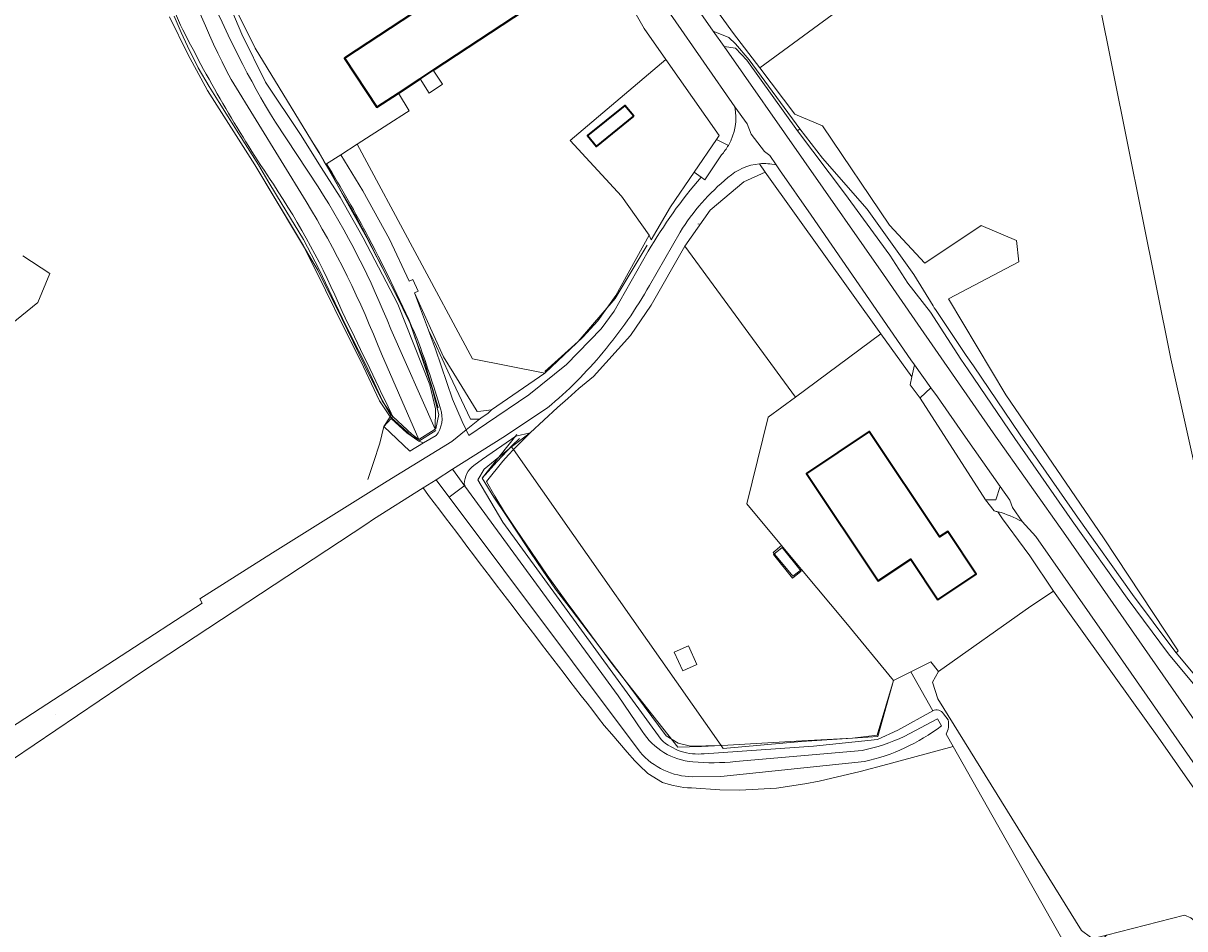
# Model space of a CAD drawing. Header units: metres. Extents: x 200176 to 205485, y 394066 to 399855.
# Tile 190 of 230: x 201225 to 201461, y 397795 to 397979. Entities that reach past the tile are written whole.
import ezdxf
from ezdxf.enums import TextEntityAlignment as Align

# ---------------------------------------------------------------- set-up
doc = ezdxf.new("R2010")
doc.units = ezdxf.units.M
doc.layers.get('0').update_dxf_attribs({"lineweight": 25})
for name, color, linetype, lineweight in [('B-WE-GR-BOS_GEMENGD-GV', 40, 'Continuous', 13), ('B-WE-GR-BOS_LOOF-GV', 40, 'Continuous', 13), ('B-WE-GR-GRAS-GV', 60, 'Continuous', 13), ('B-WE-GR-HOUTWAL-GV', 40, 'Continuous', 13), ('B-WE-GW-TALUD_KRUIN-G', 90, 'Continuous', 18), ('B-WE-IE-HERDENKINGSMONUMENT-S', 7, 'Continuous', 25), ('B-WE-IE-TERREINAFSCHEIDING_KUNSTMATIG_HEKWERK-G', 20, 'IE-TERREINAFSCHEIDING-KUNSTMATIG', 18), ('B-WE-OG-BEBOUWING-GV', 7, 'Continuous', 35), ('B-WE-OG-BEBOUWING-T18', 10, 'Continuous', 18), ('B-WE-OG-BEBOUWING_LUIFEL-GV', 7, 'Continuous', 18), ('B-WE-OG-TERREIN_CULTUURSCHEIDING-GV', 7, 'Continuous', 18), ('B-WE-OG-TERREIN_ERF-GV', 7, 'Continuous', 18), ('B-WE-OG-TERREIN_ONBEGROEID-GV', 7, 'Continuous', 18), ('B-WE-OG-TOPOGRAFIE-T18', 10, 'Continuous', 18), ('B-WE-OG-WATER-GV', 130, 'Continuous', 18), ('B-WE-OG-WEG-GV', 7, 'Continuous', 18), ('B-WE-VH-VERHARDING_ASFALT-GV', 252, 'Continuous', 18), ('B-WE-VH-VERHARDING_BEDRIJFSVLOERPLAAT-GV', 252, 'Continuous', 18), ('B-WE-VH-VERHARDING_FUNDERING_ZAND-GV', 7, 'Continuous', 18), ('B-WE-VH-VERHARDING_GESLOTEN-GV', 252, 'Continuous', 18), ('B-WE-VH-VERHARDING_OPEN-GV', 252, 'Continuous', 18)]:
    doc.layers.add(name, color=color, linetype=linetype, lineweight=lineweight)
doc.styles.add('NLCS-ISO-M20-T18', font='NLCS-ISO.ttf', dxfattribs={"height": 0.036})
doc.linetypes.add('IE-TERREINAFSCHEIDING-KUNSTMATIG', pattern='A,4,[82,NLCS.shx,S=0.75,R=90,X=0,Y=0],4,-2', length=10)

# ---------------------------------------------------------------- blocks, each defined once
blk = doc.blocks.new('SIE-HERDENKINGSMONUMENT-SO')
for p, q in [((0, 0), (0, 0)), ((0, -1), (0, -1)), ((0, -1), (0, -1)), ((0, -1), (0, -1))]:
    blk.add_line(p, q)
for points in [[(0, 3, 0.261282), (0, 3, 0.261282), (0, 3), (-1, 0), (0, 0), (0, 0), (-1, 0), (-1, -1), (0, -1), (1, -1), (1, 0), (0, 0), (0, 0), (1, 0)], [(0, 2), (0, 2, 0.506874), (0, 2, -0.088901), (0, 2, -0.290904), (0, 2, -0.160204), (0, 2, -0.186725), (0, 2, -0.307903), (0, 2, -0.219717), (0, 2, -0.115145), (0, 2), (0, 2), (0, 2)], [(0, 2), (0, 2), (0, 2), (0, 2), (0, 2, -0.401268), (0, 2, -0.30754), (0, 2, -0.52959), (0, 2, 0.196508), (0, 2, 0.143294), (0, 2, 0.110337), (0, 2, -0.092857), (0, 2, -0.32743)], [(0, 2), (0, 2), (0, 2, 0.295857), (0, 2, -0.100217), (0, 2, 0.04658), (0, 2, -0.148312), (0, 2, -0.029319), (0, 2, 0.67171), (0, 2, 0.108339), (0, 2, 0.085642), (0, 2, 0.19392), (0, 2, -0.085966), (0, 2, 0.050198), (0, 2, -0.197871), (0, 2, 0.127107)]]:
    blk.add_lwpolyline(points, format="xyb", close=True)
for points in [[(0, 1), (0, 1), (0, 1), (0, 1), (0, 1), (0, 1), (0, 1), (0, 1), (0, 2), (0, 2), (0, 2), (0, 2), (0, 2), (0, 2), (0, 2), (0, 2), (0, 2), (0, 2), (0, 2), (0, 2), (0, 1), (0, 1), (0, 1), (0, 1), (0, 1), (0, 1), (0, 1), (0, 1), (0, 1), (0, 1), (0, 1), (0, 1), (0, 1), (0, 1)], [(0, 0), (0, -1), (0, -1), (0, -1), (0, 0)]]:
    blk.add_lwpolyline(points, close=True)
blk.add_circle((0, 2), 0.0212)

msp = doc.modelspace()

# ---------------------------------------------------------------- linework, layer by layer
at = {"layer": 'B-WE-GR-BOS_GEMENGD-GV', "flags": 128}
for points in [[(201446.809, 398007.731), (201443.868, 398001.963), (201431.859, 397996.648), (201415.83, 397985.625), (201407.935, 397994.917), (201374.438, 397970.287), (201381.54, 397960.892), (201387.208, 397958.531), (201400.854, 397938.312), (201407.978, 397930.605), (201419.462, 397938.259), (201426.652, 397935.183), (201427.106, 397930.865), (201412.801, 397923.321), (201424.504, 397903.808), (201444.355, 397874.744), (201459.543, 397851.749), (201459.123, 397851.35), (201465.306, 397843.937)], [(201531.539, 397779.115), (201508.658, 397812.34), (201467.709, 397867.63), (201458.065, 397911.154), (201443.322, 397984.371), (201452.23, 397986.214), (201452.202, 397993.085), (201451.153, 397992.897), (201450.613, 397992.8), (201449.86, 397992.664), (201447.163, 397992.89), (201445.295, 397993.274)]]:
    msp.add_lwpolyline(points, dxfattribs=at)
at = {"layer": 'B-WE-GR-BOS_LOOF-GV', "flags": 128}
msp.add_lwpolyline([(201434.18, 397863.874), (201429.576, 397860.802), (201410.763, 397847.537), (201409.562, 397845.349), (201410.639, 397841.983), (201439.869, 397794.893), (201441.721, 397793.508), (201443.073, 397793.479), (201444.939, 397793.954), (201460.844, 397798.007), (201462.135, 397797.482), (201475.696, 397786.07), (201476.547, 397785.573), (201483.934, 397786.507), (201484.794, 397786.158), (201489.722, 397779.1), (201492.515, 397774.953), (201494.247, 397781.238), (201474.137, 397807.417), (201455.931, 397833.479)], close=True, dxfattribs=at)
at = {"layer": 'B-WE-GR-GRAS-GV'}
for points in [[(201266.974, 397967.907, -0.0609435), (201255.249, 397997.934)], [(201255.249, 397997.934, 0.0609435), (201266.974, 397967.907)], [(201251.637, 397993.534, 0.0545689), (201257.111, 397978.046)], [(201257.111, 397978.046, -0.0545689), (201251.637, 397993.534)], [(201275.933, 397959.258, -0.0402378), (201262.073, 397986.6)], [(201257.111, 397978.046, 0.0308816), (201275.522, 397946.633)], [(201275.522, 397946.633, -0.0308816), (201257.111, 397978.046)], [(201275.522, 397946.633, -0.0460239), (201289.496, 397920.782)], [(201289.496, 397920.782, 0.0460239), (201275.522, 397946.633)], [(201299.421, 397917.146, 0.0476694), (201284.651, 397946.074)], [(201297.485, 397912.122, 0.0437155), (201282.204, 397943.129)], [(201282.204, 397943.129, -0.0437155), (201297.485, 397912.122)], [(201289.496, 397920.782, -0.0028607), (201299.471, 397900.079)], [(201299.471, 397900.079, 0.0028607), (201289.496, 397920.782)], [(201316.275, 397889.457, 0.2147685), (201314.339, 397885.685)], [(201305.957, 397884.869, 0.0032149), (201342.787, 397836.581)], [(201411.825, 397838.965, 0.3540454), (201409.618, 397839.573)], [(201395.73, 397829.232, 0.1081958), (201411.366, 397836.486)], [(201411.366, 397836.486, -0.1081958), (201395.73, 397829.232)], [(201412.339, 397834.77, 0.1703559), (201412.751, 397837.709)], [(201360.855, 397829.186, -0.2361632), (201350.528, 397835.387)], [(201350.528, 397835.387, 0.2361632), (201360.855, 397829.186)], [(201403.791, 397834.317, -0.0623463), (201395.269, 397831.493)], [(201395.269, 397831.493, 0.0623463), (201403.791, 397834.317)], [(201363.119, 397830.824, -0.2191954), (201354.373, 397833.697)], [(201354.373, 397833.697, 0.2191954), (201363.119, 397830.824)], [(201350.099, 397831.15, 0.215648), (201360.783, 397826.133)], [(201360.783, 397826.133, -0.215648), (201350.099, 397831.15)], [(201369.493, 397829.22, -0.0493144), (201360.855, 397829.186)], [(201360.855, 397829.186, 0.0493144), (201369.493, 397829.22)], [(201354.648, 397824.991, 0.0802671), (201360.527, 397823.875)]]:
    msp.add_lwpolyline(points, format="xyb", dxfattribs=at)
at = {"layer": 'B-WE-GR-GRAS-GV', "flags": 128}
for points in [[(201262.662, 397992.463), (201269.146, 397977.152), (201273.929, 397967.356), (201281.02, 397956.734), (201285.253, 397950.05), (201289.094, 397943.986), (201293.767, 397935.742), (201300.817, 397922.262), (201307.345, 397905.841), (201308.472, 397900.957), (201308.464, 397896.817), (201308.572, 397896.885), (201309.202, 397899.807), (201307.803, 397905.07), (201306.07, 397910.348), (201304.846, 397913.989), (201303.324, 397918.282), (201301.839, 397921.391), (201298.672, 397927.743), (201294.55, 397935.72), (201289.674, 397944.468), (201288.867, 397945.98), (201287.462, 397948.613), (201286.228, 397950.672), (201285.84, 397951.319), (201284.864, 397953.09), (201283.263, 397955.528), (201271.795, 397974.281), (201262.793, 397992.517)], [(201326.806, 397982.187), (201308.014, 397969.804), (201309.952, 397966.996), (201307.213, 397965.171), (201305.385, 397968.072), (201300.986, 397965.173), (201303.14, 397961.558), (201302.569, 397961.188), (201299.034, 397958.908), (201292.582, 397954.746), (201316.024, 397911.156), (201330.76, 397908.193), (201338.433, 397915.535), (201341.542, 397918.842), (201345.18, 397924.002), (201351.94, 397936.265), (201346.305, 397944.229), (201335.873, 397955.512), (201355.366, 397972.002), (201350.953, 397978.322), (201345.313, 397988.19)], [(201254.425, 397980.692), (201258.116, 397973.098), (201262.143, 397965.676), (201271.782, 397950.553), (201281.658, 397934.08), (201286.127, 397925.081), (201289.728, 397917.766), (201293.29, 397910.679), (201297.118, 397902.606), (201298.978, 397899.72), (201299.287, 397899.341), (201299.46, 397899.543), (201297.73, 397902.553), (201294.319, 397909.908), (201291.305, 397915.885), (201289.563, 397919.341), (201288.091, 397922.444), (201284.852, 397929.277), (201281.652, 397935.396), (201278.044, 397941.268), (201276.182, 397944.422), (201274.383, 397947.343), (201272.484, 397950.574), (201268.508, 397956.867), (201264.517, 397963.276), (201262.474, 397966.525), (201260.243, 397970.304), (201258.051, 397974.736), (201256.767, 397977.475), (201255.324, 397980.83)], [(201255.324, 397980.83), (201256.767, 397977.475), (201258.051, 397974.736), (201260.243, 397970.304), (201262.474, 397966.525), (201264.517, 397963.276), (201268.508, 397956.867), (201272.484, 397950.574), (201274.383, 397947.343), (201276.182, 397944.422), (201278.044, 397941.268), (201281.652, 397935.396), (201284.852, 397929.277), (201288.091, 397922.444), (201289.563, 397919.341), (201291.305, 397915.885), (201294.319, 397909.908), (201297.73, 397902.553), (201299.46, 397899.543), (201299.287, 397899.341)], [(201282.204, 397943.129), (201266.974, 397967.907)], [(201266.974, 397967.907), (201282.204, 397943.129)], [(201284.651, 397946.074), (201275.933, 397959.258)], [(201297.485, 397912.122), (201305.109, 397894.711), (201308.464, 397896.817), (201299.421, 397917.146)], [(201299.471, 397900.079), (201299.577, 397899.854), (201299.808, 397899.373), (201303.74, 397895.733), (201305.109, 397894.711), (201297.485, 397912.122)], [(201299.287, 397899.341), (201299.562, 397899.096), (201303.581, 397895.522), (201304.91, 397894.817), (201305.109, 397894.711), (201303.74, 397895.733), (201299.808, 397899.373), (201299.577, 397899.854), (201299.471, 397900.079)], [(201354.373, 397833.697), (201338.191, 397855.921), (201322.22, 397877.934), (201317.107, 397886.511), (201318.375, 397888.666), (201323.957, 397893.241), (201327.755, 397896.06), (201324.839, 397895.426), (201318.041, 397890.725), (201316.275, 397889.457)], [(201324.36, 397892.666), (201323.957, 397893.241), (201318.375, 397888.666), (201317.107, 397886.511), (201322.22, 397877.934), (201338.191, 397855.921), (201354.373, 397833.697)], [(201363.119, 397830.824), (201385.344, 397832.345), (201398.357, 397833.697), (201402.498, 397835.64), (201409.618, 397839.573), (201405.155, 397847.45), (201401.612, 397845.695), (201398.336, 397834.605), (201393.265, 397833.99), (201382.935, 397833.274), (201366.978, 397831.91), (201366.567, 397832.496), (201360.373, 397832.387), (201357.88, 397832.979), (201355.387, 397834.457), (201346.472, 397846.499), (201341.893, 397852.482), (201336.059, 397860.422), (201335.064, 397861.752), (201331.219, 397867.118), (201328.003, 397871.812), (201324.839, 397876.455), (201322.516, 397879.92), (201320.541, 397883.202), (201318.84, 397886.173), (201322.22, 397890.314), (201323.318, 397891.624), (201324.36, 397892.666)], [(201350.528, 397835.387), (201345.627, 397842.57), (201314.467, 397885.244), (201311.976, 397888.655), (201308.614, 397886.54), (201350.099, 397831.15)], [(201350.099, 397831.15), (201308.614, 397886.54), (201305.957, 397884.869)], [(201314.339, 397885.685), (201314.467, 397885.244), (201345.627, 397842.57), (201350.528, 397835.387)], [(201409.618, 397839.573), (201402.498, 397835.64), (201398.357, 397833.697), (201385.344, 397832.345), (201363.119, 397830.824)], [(201412.751, 397837.709), (201411.825, 397838.965)], [(201342.787, 397836.581), (201344.332, 397834.768), (201345.887, 397832.962), (201347.461, 397831.168), (201349.063, 397829.393), (201349.887, 397828.504), (201351.658, 397826.801), (201354.648, 397824.991)], [(201410.559, 397837.912), (201403.791, 397834.317)], [(201403.791, 397834.317), (201410.559, 397837.912), (201411.366, 397836.486)], [(201411.366, 397836.486), (201410.559, 397837.912)], [(201360.527, 397823.875), (201366.302, 397823.49), (201370.42, 397823.39), (201377.848, 397823.84), (201383.585, 397824.68), (201386.546, 397825.25), (201394.875, 397827.226), (201400.46, 397828.72), (201413.752, 397832.276), (201412.339, 397834.77)], [(201360.783, 397826.133), (201366.522, 397826.159), (201395.73, 397829.232)], [(201395.73, 397829.232), (201366.522, 397826.159), (201360.783, 397826.133)], [(201395.269, 397831.493), (201369.493, 397829.22)], [(201369.493, 397829.22), (201395.269, 397831.493)]]:
    msp.add_lwpolyline(points, dxfattribs=at)
for points in [[(201378.831, 397873.185), (201371.817, 397881.607), (201376.154, 397899.232), (201381.713, 397903.361), (201359.226, 397934.049), (201352.33, 397922.058), (201348.136, 397915.884), (201340.654, 397907.563), (201337.677, 397905.066), (201335.416, 397903.074), (201333.315, 397901.223), (201327.755, 397896.06), (201324.36, 397892.666), (201366.567, 397832.496), (201366.978, 397831.91), (201382.935, 397833.274), (201393.265, 397833.99), (201398.336, 397834.605), (201401.612, 397845.695), (201391.914, 397857.476), (201382.92, 397868.276), (201381.16, 397866.941), (201377.191, 397871.757)], [(201304.226, 397924.544), (201307.056, 397916.966), (201308.276, 397914.528), (201311.431, 397907.765), (201315.595, 397898.838), (201317.443, 397898.832), (201317.715, 397899.024), (201319.198, 397900.073), (201319.879, 397900.733), (201317.719, 397900.5), (201316.971, 397900.419), (201316.749, 397900.78), (201312.218, 397908.132), (201310.13, 397911.52)], [(201311.431, 397907.765), (201308.276, 397914.528), (201307.056, 397916.966), (201308.501, 397913.097), (201311.963, 397902.949), (201313.937, 397898.408), (201314.756, 397896.667), (201317.443, 397898.832), (201315.595, 397898.838)], [(201324.36, 397892.666), (201327.755, 397896.06), (201323.957, 397893.241)]]:
    msp.add_lwpolyline(points, close=True, dxfattribs=at)
at = {"layer": 'B-WE-GR-HOUTWAL-GV', "flags": 128}
for points in [[(201397.225, 397729.042), (201386.4, 397742.525), (201431.21, 397779.501), (201444.939, 397793.954), (201443.073, 397793.479), (201441.721, 397793.508), (201439.869, 397794.893), (201410.639, 397841.983), (201409.562, 397845.349), (201410.763, 397847.537), (201409.248, 397849.478), (201405.155, 397847.45), (201409.618, 397839.573)], [(201411.825, 397838.965), (201412.751, 397837.709)], [(201412.339, 397834.77), (201413.752, 397832.276), (201437.646, 397790.099), (201327.403, 397697.347), (201363.964, 397675.657)]]:
    msp.add_lwpolyline(points, dxfattribs=at)
at = {"layer": 'B-WE-GR-HOUTWAL-GV'}
for points in [[(201409.618, 397839.573, -0.3540454), (201411.825, 397838.965)], [(201412.751, 397837.709, -0.1703559), (201412.339, 397834.77)]]:
    msp.add_lwpolyline(points, format="xyb", dxfattribs=at)
at = {"layer": 'B-WE-GW-TALUD_KRUIN-G'}
for points in [[(201266.974, 397967.907, -0.0609435), (201255.249, 397997.934)], [(201262.073, 397986.6, 0.0402378), (201275.933, 397959.258)], [(201284.651, 397946.074, -0.0476694), (201299.421, 397917.146)], [(201297.485, 397912.122, 0.0437155), (201282.204, 397943.129)]]:
    msp.add_lwpolyline(points, format="xyb", dxfattribs=at)
at = {"layer": 'B-WE-GW-TALUD_KRUIN-G', "flags": 128}
for points in [[(201282.204, 397943.129), (201266.974, 397967.907)], [(201275.933, 397959.258), (201284.651, 397946.074)], [(201299.421, 397917.146), (201308.464, 397896.817)], [(201308.276, 397914.528), (201311.431, 397907.765), (201315.595, 397898.838), (201317.443, 397898.832)], [(201305.109, 397894.711), (201297.485, 397912.122)]]:
    msp.add_lwpolyline(points, dxfattribs=at)
at = {"layer": 'B-WE-IE-TERREINAFSCHEIDING_KUNSTMATIG_HEKWERK-G', "flags": 128}
for points in [[(201271.795, 397974.281), (201262.793, 397992.517)], [(201254.425, 397980.692), (201258.116, 397973.098)], [(201255.324, 397980.83), (201256.767, 397977.475)], [(201256.767, 397977.475), (201258.051, 397974.736)], [(201258.051, 397974.736), (201260.243, 397970.304)], [(201284.771, 397953.062), (201271.795, 397974.281)], [(201258.116, 397973.098), (201262.143, 397965.676)], [(201260.243, 397970.304), (201262.474, 397966.525)], [(201262.474, 397966.525), (201264.517, 397963.276)], [(201262.143, 397965.676), (201271.782, 397950.553)], [(201264.517, 397963.276), (201268.508, 397956.867)], [(201268.508, 397956.867), (201272.484, 397950.574)], [(201284.864, 397953.09), (201283.263, 397955.528)], [(201285.798, 397951.286), (201284.771, 397953.062)], [(201285.84, 397951.319), (201284.864, 397953.09)], [(201271.782, 397950.553), (201284.603, 397929.167)], [(201272.484, 397950.574), (201274.383, 397947.343)], [(201286.174, 397950.637), (201285.798, 397951.286)], [(201286.228, 397950.672), (201285.84, 397951.319)], [(201289.814, 397944.343), (201286.174, 397950.637)], [(201287.462, 397948.613), (201286.228, 397950.672)], [(201274.383, 397947.343), (201276.182, 397944.422)], [(201288.867, 397945.98), (201287.462, 397948.613)], [(201289.674, 397944.468), (201288.867, 397945.98)], [(201276.182, 397944.422), (201278.044, 397941.268)], [(201294.55, 397935.72), (201289.674, 397944.468)], [(201292.461, 397939.85), (201289.814, 397944.343)], [(201278.044, 397941.268), (201281.652, 397935.396)], [(201294.743, 397935.55), (201292.461, 397939.85)], [(201298.672, 397927.743), (201294.55, 397935.72)], [(201296.859, 397931.354), (201294.743, 397935.55)], [(201281.652, 397935.396), (201284.852, 397929.277)], [(201330.75, 397908.547), (201337.512, 397914.681), (201345.018, 397923.368), (201351.54, 397934.215)], [(201301.932, 397921.296), (201296.859, 397931.354)], [(201284.603, 397929.167), (201287.892, 397922.454)], [(201284.852, 397929.277), (201288.091, 397922.444)], [(201301.839, 397921.391), (201298.672, 397927.743)], [(201287.892, 397922.454), (201289.426, 397919.324)], [(201288.091, 397922.444), (201289.563, 397919.341)], [(201303.324, 397918.282), (201301.839, 397921.391)], [(201289.426, 397919.324), (201294.076, 397909.834)], [(201289.563, 397919.341), (201291.305, 397915.885)], [(201303.324, 397918.282), (201301.932, 397921.296)], [(201304.846, 397913.989), (201303.324, 397918.282)], [(201304.884, 397913.89), (201303.324, 397918.282)], [(201291.305, 397915.885), (201294.319, 397909.908)], [(201306.07, 397910.348), (201304.846, 397913.989)], [(201306.368, 397910.13), (201304.884, 397913.89)], [(201294.076, 397909.834), (201295.826, 397906.262)], [(201294.319, 397909.908), (201297.73, 397902.553)], [(201307.803, 397905.07), (201306.07, 397910.348)], [(201307.149, 397907.493), (201306.368, 397910.13)], [(201307.93, 397904.855), (201307.149, 397907.493)], [(201295.826, 397906.262), (201297.628, 397902.584)], [(201309.202, 397899.807), (201307.803, 397905.07)], [(201309.031, 397901.136), (201307.93, 397904.855)], [(201297.628, 397902.584), (201299.808, 397899.373)], [(201297.73, 397902.553), (201299.46, 397899.543)], [(201299.471, 397898.994), (201297.996, 397897.334)], [(201299.46, 397899.543), (201299.287, 397899.341)], [(201299.287, 397899.341), (201299.562, 397899.096)], [(201299.808, 397899.373), (201299.471, 397898.994)], [(201299.471, 397898.994), (201302.669, 397896.069)], [(201299.562, 397899.096), (201303.581, 397895.522)], [(201308.572, 397896.885), (201309.202, 397899.807)], [(201297.996, 397897.334), (201297.192, 397894.002)], [(201302.669, 397896.069), (201305.087, 397894.405)], [(201303.581, 397895.522), (201304.91, 397894.817)], [(201305.087, 397894.405), (201308.576, 397896.564)], [(201305.109, 397894.711), (201308.464, 397896.817)], [(201308.464, 397896.817), (201308.572, 397896.885)], [(201325.008, 397895.727), (201317.97, 397886.848)], [(201297.192, 397894.002), (201295.876, 397890.057)], [(201304.91, 397894.817), (201305.109, 397894.711)], [(201324.161, 397893.574), (201320.998, 397890.171)], [(201325.609, 397894.946), (201324.161, 397893.574)], [(201295.876, 397890.057), (201294.721, 397886.595)], [(201320.998, 397890.171), (201317.97, 397886.848)], [(201320.35, 397883.019), (201317.97, 397886.848)], [(201314.534, 397885.418), (201311.252, 397883.018)], [(201322.881, 397879.272), (201320.35, 397883.019)], [(201325.516, 397875.27), (201322.881, 397879.272)], [(201327.796, 397871.734), (201325.516, 397875.27)], [(201330.261, 397868.155), (201327.796, 397871.734)], [(201332.924, 397864.289), (201330.261, 397868.155)], [(201335.887, 397860.388), (201332.924, 397864.289)], [(201341.893, 397852.482), (201335.887, 397860.388)], [(201341.893, 397852.482), (201344.545, 397848.894)], [(201344.545, 397848.894), (201357.756, 397832.123)], [(201401.612, 397845.695), (201398.471, 397834.354)], [(201393.265, 397833.99), (201382.997, 397833.431)], [(201398.471, 397834.354), (201393.265, 397833.99)], [(201362.604, 397832.263), (201357.756, 397832.123)], [(201367.945, 397832.545), (201362.604, 397832.263)], [(201382.997, 397833.431), (201367.945, 397832.545)]]:
    msp.add_lwpolyline(points, dxfattribs=at)
at = {"layer": 'B-WE-OG-BEBOUWING-GV', "flags": 128}
for points in [[(201305.385, 397968.072), (201308.014, 397969.804), (201326.806, 397982.187), (201320.207, 397992.201), (201289.981, 397972.285), (201296.577, 397962.268), (201300.986, 397965.173)], [(201348.84, 397960.497), (201347.019, 397962.657), (201339.397, 397956.517), (201341.255, 397954.28)], [(201410.645, 397862.119), (201418.465, 397867.326), (201412.664, 397876.038), (201411, 397874.93), (201396.702, 397896.342), (201383.938, 397887.817), (201398.49, 397865.98), (201405.154, 397870.39)]]:
    msp.add_lwpolyline(points, close=True, dxfattribs=at)
at = {"layer": 'B-WE-OG-BEBOUWING_LUIFEL-GV', "flags": 128}
for points in [[(201377.201, 397871.349), (201381.112, 397866.519), (201382.887, 397867.956), (201378.976, 397872.786)], [(201359.956, 397852.749), (201357.064, 397851.44), (201358.779, 397847.653), (201361.67, 397848.962)]]:
    msp.add_lwpolyline(points, close=True, dxfattribs=at)
at = {"layer": 'B-WE-OG-TERREIN_CULTUURSCHEIDING-GV', "flags": 128}
for points in [[(201299.421, 397917.146), (201308.464, 397896.817), (201308.472, 397900.957), (201307.345, 397905.841), (201300.817, 397922.262), (201293.767, 397935.742), (201289.094, 397943.986), (201285.253, 397950.05), (201281.02, 397956.734), (201273.929, 397967.356), (201269.146, 397977.152), (201262.662, 397992.463)], [(201275.933, 397959.258), (201284.651, 397946.074)], [(201286.357, 397950.754), (201286.258, 397950.691), (201286.228, 397950.672), (201287.462, 397948.613), (201288.867, 397945.98), (201289.674, 397944.468), (201294.55, 397935.72), (201298.672, 397927.743), (201301.839, 397921.391), (201303.324, 397918.282), (201304.846, 397913.989), (201306.07, 397910.348), (201307.803, 397905.07), (201309.202, 397899.807), (201308.572, 397896.885), (201308.464, 397896.817), (201305.109, 397894.711), (201304.91, 397894.817), (201303.581, 397895.522), (201299.562, 397899.096), (201299.471, 397898.994), (201302.669, 397896.069), (201305.087, 397894.405), (201306.075, 397894.032)], [(201306.075, 397894.032), (201308.603, 397895.507)]]:
    msp.add_lwpolyline(points, dxfattribs=at)
at = {"layer": 'B-WE-OG-TERREIN_CULTUURSCHEIDING-GV'}
for points in [[(201262.073, 397986.6, 0.0402378), (201275.933, 397959.258)], [(201294.866, 397935.763, 0.0185585), (201286.357, 397950.754)], [(201284.651, 397946.074, -0.0476694), (201299.421, 397917.146)], [(201304.76, 397915.176, 0.0225416), (201294.866, 397935.763)], [(201309.488, 397900.977, 0.020729), (201304.76, 397915.176)], [(201308.603, 397895.507, 0.2645306), (201309.488, 397900.977)]]:
    msp.add_lwpolyline(points, format="xyb", dxfattribs=at)
at = {"layer": 'B-WE-OG-TERREIN_ERF-GV', "flags": 128}
for points in [[(201466.734, 398118.016), (201447.477, 398113.973), (201454.812, 398076.828), (201460.257, 398049.361), (201463.553, 398033.146), (201452.082, 398022.455), (201452.202, 397993.085), (201452.23, 397986.214), (201443.322, 397984.371), (201458.065, 397911.154), (201467.709, 397867.63)], [(201350.009, 398006.596), (201352.12, 398004.401), (201354.109, 398003.039), (201353.46, 398001.656), (201353.195, 397999.352), (201355.668, 397996.086), (201360.661, 397988.914), (201369.128, 397977.311), (201374.438, 397970.287)], [(201374.438, 397970.287), (201407.935, 397994.917), (201415.83, 397985.625), (201431.859, 397996.648), (201443.868, 398001.963), (201446.809, 398007.731)], [(201262.793, 397992.517), (201271.795, 397974.281), (201283.263, 397955.528), (201284.864, 397953.09), (201285.84, 397951.319), (201286.228, 397950.672), (201286.258, 397950.691), (201286.357, 397950.754), (201289.259, 397952.603), (201292.582, 397954.746), (201299.034, 397958.908), (201302.569, 397961.188), (201303.14, 397961.558), (201300.986, 397965.173), (201296.577, 397962.268), (201289.981, 397972.285), (201320.207, 397992.201)], [(201407.056, 397903.112), (201405, 397905.837), (201405.353, 397907.448), (201399.056, 397916.241), (201381.713, 397903.361), (201376.154, 397899.232), (201371.817, 397881.607), (201378.831, 397873.185), (201382.92, 397868.276), (201391.914, 397857.476), (201401.612, 397845.695), (201405.155, 397847.45), (201409.248, 397849.478), (201410.763, 397847.537), (201429.576, 397860.802), (201434.18, 397863.874), (201429.356, 397871.055), (201428.187, 397872.638), (201423.828, 397878.566), (201422.86, 397880.019)], [(201422.114, 397880.194), (201420.333, 397882.447), (201407.056, 397903.112)], [(201462.135, 397797.482), (201460.844, 397798.007), (201444.939, 397793.954)]]:
    msp.add_lwpolyline(points, dxfattribs=at)
for points in [[(201381.713, 397903.361), (201399.056, 397916.241), (201375.527, 397949.102), (201371.168, 397947.132), (201364.388, 397941.343), (201359.226, 397934.049)], [(201383.938, 397887.817), (201396.702, 397896.342), (201411, 397874.93), (201412.664, 397876.038), (201418.465, 397867.326), (201410.645, 397862.119), (201405.154, 397870.39), (201398.49, 397865.98)]]:
    msp.add_lwpolyline(points, close=True, dxfattribs=at)
at = {"layer": 'B-WE-OG-TERREIN_ERF-GV'}
msp.add_lwpolyline([(201422.86, 397880.019, 0.0108393), (201422.114, 397880.194)], format="xyb", dxfattribs=at)
at = {"layer": 'B-WE-OG-TERREIN_ONBEGROEID-GV', "flags": 128}
for points in [[(201308.603, 397895.507), (201306.075, 397894.032), (201303.251, 397892.357), (201297.996, 397897.334), (201299.287, 397899.341), (201298.978, 397899.72), (201297.118, 397902.606), (201293.29, 397910.679), (201289.728, 397917.766), (201286.127, 397925.081), (201281.658, 397934.08), (201271.782, 397950.553), (201262.143, 397965.676), (201258.116, 397973.098), (201254.425, 397980.692)], [(201198.826, 397820.979), (201228.109, 397840.016), (201261.066, 397861.441), (201260.549, 397862.298), (201275.353, 397871.662), (201298.665, 397886.217), (201311.802, 397894.287), (201314.756, 397896.667), (201313.937, 397898.408), (201311.963, 397902.949), (201308.501, 397913.097), (201307.056, 397916.966), (201304.226, 397924.544), (201304.991, 397924.913), (201303.867, 397927.233), (201303.153, 397926.942), (201299.127, 397935.467), (201293.751, 397945.265), (201289.259, 397952.603), (201286.357, 397950.754)], [(201224.602, 397932.093), (201230.06, 397928.456), (201227.634, 397922.596), (201222.176, 397918.15)], [(201305.957, 397884.869), (201295.903, 397878.545), (201294.314, 397877.456), (201248.914, 397847.558), (201209.159, 397820.705), (201201.196, 397816.154), (201191.775, 397812.561), (201181.986, 397810.114), (201172.954, 397809.786), (201132.759, 397811.557), (201120.875, 397811.109), (201110.535, 397809.702), (201100.382, 397806.729), (201087.461, 397801.066), (201076.883, 397795.727), (201065.351, 397789.076), (201056.435, 397783.364), (201047.869, 397777.586), (201041.194, 397772.322), (201030.258, 397763.167), (201017.748, 397752.317), (201009.557, 397745.663)], [(201354.648, 397824.991), (201351.658, 397826.801), (201349.887, 397828.504), (201349.063, 397829.393), (201347.461, 397831.168), (201345.887, 397832.962), (201344.332, 397834.768), (201342.787, 397836.581)], [(201363.964, 397675.657), (201327.403, 397697.347), (201437.646, 397790.099), (201413.752, 397832.276), (201400.46, 397828.72), (201394.875, 397827.226), (201386.546, 397825.25), (201383.585, 397824.68), (201377.848, 397823.84), (201370.42, 397823.39), (201366.302, 397823.49), (201360.527, 397823.875)]]:
    msp.add_lwpolyline(points, dxfattribs=at)
for points in [[(201355.366, 397972.002), (201335.873, 397955.512), (201346.305, 397944.229), (201351.94, 397936.265), (201352.337, 397935.339), (201356.257, 397942.06), (201361.079, 397949.103), (201365.634, 397955.756), (201366.166, 397956.533)], [(201339.397, 397956.517), (201347.019, 397962.657), (201348.84, 397960.497), (201341.255, 397954.28)], [(201330.76, 397908.193), (201316.024, 397911.156), (201292.582, 397954.746), (201289.259, 397952.603), (201293.751, 397945.265), (201299.127, 397935.467), (201303.153, 397926.942), (201303.867, 397927.233), (201304.991, 397924.913), (201304.226, 397924.544), (201310.13, 397911.52), (201312.218, 397908.132), (201316.749, 397900.78), (201316.971, 397900.419), (201317.719, 397900.5), (201319.879, 397900.733)], [(201366.567, 397832.496), (201324.36, 397892.666), (201323.318, 397891.624), (201322.22, 397890.314), (201318.84, 397886.173), (201320.541, 397883.202), (201322.516, 397879.92), (201324.839, 397876.455), (201328.003, 397871.812), (201331.219, 397867.118), (201335.064, 397861.752), (201336.059, 397860.422), (201341.893, 397852.482), (201346.472, 397846.499), (201355.387, 397834.457), (201357.88, 397832.979), (201360.373, 397832.387)]]:
    msp.add_lwpolyline(points, close=True, dxfattribs=at)
at = {"layer": 'B-WE-OG-TERREIN_ONBEGROEID-GV'}
for points in [[(201286.357, 397950.754, -0.0185585), (201294.866, 397935.763)], [(201294.866, 397935.763, -0.0225416), (201304.76, 397915.176)], [(201304.76, 397915.176, -0.020729), (201309.488, 397900.977)], [(201309.488, 397900.977, -0.2645306), (201308.603, 397895.507)], [(201342.787, 397836.581, -0.0032149), (201305.957, 397884.869)], [(201360.527, 397823.875, -0.0802671), (201354.648, 397824.991)]]:
    msp.add_lwpolyline(points, format="xyb", dxfattribs=at)
at = {"layer": 'B-WE-OG-WATER-GV', "flags": 128}
msp.add_lwpolyline([(201222.176, 397918.15), (201227.634, 397922.596), (201230.06, 397928.456), (201224.602, 397932.093)], dxfattribs=at)
at = {"layer": 'B-WE-OG-WEG-GV', "flags": 128}
for points in [[(201334.207, 398012.536), (201332.283, 398011.743), (201328.419, 398012.183), (201328.645, 398011.265), (201331.85, 398010.859), (201343.794, 397993.292), (201345.599, 397990.654), (201344.702, 397990.107), (201345.313, 397988.19), (201350.953, 397978.322), (201355.366, 397972.002), (201366.166, 397956.533), (201365.634, 397955.756), (201368.065, 397954.533)], [(201369.364, 397962.39), (201356.784, 397980.505), (201335.249, 398011.186), (201334.207, 398012.536)], [(201350.859, 397998.054), (201364.992, 397977.753), (201368.131, 397976.47), (201369.475, 397975.189), (201372.293, 397971.919), (201382.606, 397957.894), (201387.215, 397951.928), (201396.296, 397941.589), (201405.779, 397928.287), (201409.712, 397921.888), (201409.928, 397921.52), (201410.195, 397921.187), (201416.447, 397911.804), (201417.899, 397909.667), (201427.396, 397895.694), (201439.061, 397878.905), (201450.239, 397863.227), (201458.619, 397851.955), (201459.123, 397851.35), (201459.543, 397851.749), (201444.355, 397874.744), (201424.504, 397903.808), (201412.801, 397923.321), (201427.106, 397930.865), (201426.652, 397935.183), (201419.462, 397938.259), (201407.978, 397930.605), (201400.854, 397938.312), (201387.208, 397958.531), (201381.54, 397960.892), (201374.438, 397970.287), (201369.128, 397977.311), (201360.661, 397988.914)], [(201464.295, 397843.094), (201457.585, 397851.14), (201449.175, 397862.452), (201437.985, 397878.148), (201426.312, 397894.949), (201416.836, 397908.892), (201415.359, 397911.064), (201409.155, 397920.624), (201404.544, 397926.486), (201400.883, 397932.195), (201391.7, 397944.837), (201382.116, 397957.483), (201371.791, 397971.881), (201369.488, 397974.281), (201367.175, 397974.626), (201399.609, 397928.274), (201406.571, 397918.2), (201421.929, 397896.097), (201436.657, 397875.19), (201492.131, 397795.521)], [(201316.275, 397889.457), (201318.041, 397890.725), (201324.839, 397895.426), (201327.755, 397896.06), (201333.315, 397901.223), (201335.416, 397903.074), (201337.677, 397905.066), (201340.654, 397907.563), (201348.136, 397915.884), (201352.33, 397922.058), (201359.226, 397934.049), (201364.388, 397941.343), (201371.168, 397947.132), (201375.527, 397949.102), (201374.401, 397950.784)], [(201374.401, 397950.784), (201375.527, 397949.102), (201399.056, 397916.241), (201405.353, 397907.448), (201405.885, 397909.88)], [(201405.885, 397909.88), (201405.149, 397910.9), (201384.871, 397940.327), (201378.44, 397949.532), (201377.759, 397950.567)], [(201362.515, 397948.077), (201361.079, 397949.103), (201356.257, 397942.06), (201352.337, 397935.339), (201351.94, 397936.265), (201345.18, 397924.002)], [(201358.231, 397936.901), (201352.026, 397926.025)], [(201345.18, 397924.002), (201341.542, 397918.842), (201338.433, 397915.535), (201330.76, 397908.193), (201319.879, 397900.733), (201319.198, 397900.073), (201317.715, 397899.024), (201317.443, 397898.832), (201314.756, 397896.667), (201315.285, 397895.543), (201318.879, 397897.945), (201327.446, 397903.824), (201335.127, 397909.965), (201342.199, 397917.208), (201344.824, 397920.788), (201351.778, 397933.01)], [(201331.307, 397901.189), (201322.178, 397895.148), (201311.976, 397888.655), (201314.467, 397885.244), (201314.339, 397885.685)], [(201422.86, 397880.019), (201423.828, 397878.566), (201428.187, 397872.638), (201429.356, 397871.055), (201434.18, 397863.874), (201455.931, 397833.479), (201474.137, 397807.417), (201494.247, 397781.238), (201492.515, 397774.953)], [(201497.778, 397778.315), (201475.99, 397809.756), (201444.516, 397854.984), (201430.561, 397874.967), (201427.782, 397878.023)]]:
    msp.add_lwpolyline(points, dxfattribs=at)
at = {"layer": 'B-WE-OG-WEG-GV'}
for points in [[(201368.065, 397954.533, 0.1819322), (201369.364, 397962.39)], [(201374.401, 397950.784, 0.163394), (201367.975, 397947.969)], [(201377.759, 397950.567, 0.076522), (201374.401, 397950.784)], [(201351.778, 397933.01, -0.0464457), (201362.515, 397948.077)], [(201367.975, 397947.969, 0.082575), (201358.231, 397936.901)], [(201352.026, 397926.025, -0.0422062), (201342.613, 397912.468)], [(201342.613, 397912.468, -0.0462703), (201331.307, 397901.189)], [(201314.339, 397885.685, -0.2147685), (201316.275, 397889.457)], [(201427.782, 397878.023, 0.0682468), (201422.86, 397880.019)]]:
    msp.add_lwpolyline(points, format="xyb", dxfattribs=at)
at = {"layer": 'B-WE-OG-WEG-GV', "flags": 128}
msp.add_lwpolyline([(201420.333, 397882.447), (201422.419, 397882.424), (201423.361, 397885.161), (201416.307, 397895.175), (201410.572, 397903.386), (201409.234, 397905.239), (201407.068, 397903.166), (201407.056, 397903.112)], close=True, dxfattribs=at)
at = {"layer": 'B-WE-VH-VERHARDING_ASFALT-GV', "flags": 128}
for points in [[(201492.131, 397795.521), (201436.657, 397875.19), (201421.929, 397896.097), (201406.571, 397918.2), (201399.609, 397928.274), (201367.175, 397974.626), (201364.992, 397977.753), (201350.859, 397998.054), (201350.701, 397998.896), (201345.589, 398006.277), (201344.721, 398006.826), (201329.666, 398028.818), (201329.398, 398029.321), (201303.243, 398067.573), (201276.832, 398106.376), (201267.549, 398119.979), (201253.442, 398140.604), (201237.987, 398163.361)], [(201356.784, 397980.505), (201369.364, 397962.39), (201371.874, 397958.896), (201372.717, 397956.819), (201375.372, 397953.274), (201376.499, 397952.48), (201377.759, 397950.567), (201378.44, 397949.532), (201384.871, 397940.327), (201405.149, 397910.9), (201405.885, 397909.88), (201409.234, 397905.239), (201410.572, 397903.386), (201416.307, 397895.175), (201423.361, 397885.161), (201425.278, 397882.407), (201425.808, 397880.89), (201427.782, 397878.023), (201430.561, 397874.967), (201444.516, 397854.984), (201475.99, 397809.756)]]:
    msp.add_lwpolyline(points, dxfattribs=at)
at = {"layer": 'B-WE-VH-VERHARDING_BEDRIJFSVLOERPLAAT-GV', "flags": 128}
msp.add_lwpolyline([(201297.996, 397897.334), (201303.251, 397892.357), (201306.075, 397894.032), (201305.087, 397894.405), (201302.669, 397896.069), (201299.471, 397898.994), (201299.562, 397899.096), (201299.287, 397899.341)], close=True, dxfattribs=at)
at = {"layer": 'B-WE-VH-VERHARDING_FUNDERING_ZAND-GV', "flags": 128}
for points in [[(201364.992, 397977.753), (201367.175, 397974.626), (201369.488, 397974.281), (201371.791, 397971.881), (201382.116, 397957.483), (201382.606, 397957.894), (201372.293, 397971.919), (201369.475, 397975.189), (201368.131, 397976.47)], [(201405.353, 397907.448), (201405, 397905.837), (201407.056, 397903.112), (201407.068, 397903.166), (201409.234, 397905.239), (201405.885, 397909.88)]]:
    msp.add_lwpolyline(points, close=True, dxfattribs=at)
at = {"layer": 'B-WE-VH-VERHARDING_FUNDERING_ZAND-GV'}
for points in [[(201369.364, 397962.39, -0.1819322), (201368.065, 397954.533)], [(201368.065, 397954.533, -0.0534124), (201366.649, 397952.591)], [(201366.649, 397952.591, 0.0534124), (201368.065, 397954.533)], [(201367.975, 397947.969, -0.163394), (201374.401, 397950.784)], [(201374.401, 397950.784, -0.076522), (201377.759, 397950.567)], [(201362.515, 397948.077, 0.0464457), (201351.778, 397933.01)], [(201358.231, 397936.901, -0.082575), (201367.975, 397947.969)], [(201342.613, 397912.468, 0.0422062), (201352.026, 397926.025)], [(201331.307, 397901.189, 0.0462703), (201342.613, 397912.468)], [(201422.114, 397880.194, -0.0108393), (201422.86, 397880.019)], [(201422.86, 397880.019, -0.0682468), (201427.782, 397878.023)]]:
    msp.add_lwpolyline(points, format="xyb", dxfattribs=at)
at = {"layer": 'B-WE-VH-VERHARDING_FUNDERING_ZAND-GV', "flags": 128}
for points in [[(201377.759, 397950.567), (201376.499, 397952.48), (201375.372, 397953.274), (201372.717, 397956.819), (201371.874, 397958.896), (201369.364, 397962.39)], [(201465.306, 397843.937), (201459.123, 397851.35), (201458.619, 397851.955), (201450.239, 397863.227), (201439.061, 397878.905), (201427.396, 397895.694), (201417.899, 397909.667), (201416.447, 397911.804), (201410.195, 397921.187), (201409.928, 397921.52), (201409.712, 397921.888), (201405.779, 397928.287), (201396.296, 397941.589), (201387.215, 397951.928), (201382.606, 397957.894), (201382.116, 397957.483), (201391.7, 397944.837), (201400.883, 397932.195), (201404.544, 397926.486), (201409.155, 397920.624), (201415.359, 397911.064), (201416.836, 397908.892), (201426.312, 397894.949), (201437.985, 397878.148), (201449.175, 397862.452), (201457.585, 397851.14), (201464.295, 397843.094)], [(201368.065, 397954.533), (201365.634, 397955.756), (201361.079, 397949.103), (201362.515, 397948.077), (201363.243, 397947.557), (201366.649, 397952.591)], [(201366.649, 397952.591), (201363.243, 397947.557), (201362.515, 397948.077)], [(201352.026, 397926.025), (201358.231, 397936.901)], [(201351.778, 397933.01), (201344.824, 397920.788), (201342.199, 397917.208), (201335.127, 397909.965), (201327.446, 397903.824), (201318.879, 397897.945), (201315.285, 397895.543), (201314.756, 397896.667), (201311.802, 397894.287), (201298.665, 397886.217), (201275.353, 397871.662), (201260.549, 397862.298), (201261.066, 397861.441), (201228.109, 397840.016), (201198.826, 397820.979)], [(201065.351, 397789.076), (201076.883, 397795.727), (201087.461, 397801.066), (201100.382, 397806.729), (201110.535, 397809.702), (201120.875, 397811.109), (201132.759, 397811.557), (201172.954, 397809.786), (201181.986, 397810.114), (201191.775, 397812.561), (201201.196, 397816.154), (201209.159, 397820.705), (201248.914, 397847.558), (201294.314, 397877.456), (201295.903, 397878.545), (201305.957, 397884.869), (201308.614, 397886.54), (201311.976, 397888.655), (201322.178, 397895.148), (201331.307, 397901.189)], [(201427.782, 397878.023), (201425.808, 397880.89), (201425.278, 397882.407), (201423.361, 397885.161), (201422.419, 397882.424), (201420.333, 397882.447), (201422.114, 397880.194)]]:
    msp.add_lwpolyline(points, dxfattribs=at)
at = {"layer": 'B-WE-VH-VERHARDING_GESLOTEN-GV', "flags": 128}
msp.add_lwpolyline([(201382.92, 397868.276), (201378.831, 397873.185), (201377.191, 397871.757), (201381.16, 397866.941)], close=True, dxfattribs=at)
at = {"layer": 'B-WE-VH-VERHARDING_OPEN-GV', "flags": 128}
msp.add_lwpolyline([(201305.385, 397968.072), (201307.213, 397965.171), (201309.952, 397966.996), (201308.014, 397969.804)], close=True, dxfattribs=at)

# ---------------------------------------------------------------- block references
at = {"layer": 'B-WE-IE-HERDENKINGSMONUMENT-S', "xscale": 0.02, "yscale": 0.02, "zscale": 0.02}
msp.add_blockref('SIE-HERDENKINGSMONUMENT-SO', (201361.991, 397938.528), dxfattribs=at)

# ---------------------------------------------------------------- texts
at = {"layer": 'B-WE-OG-BEBOUWING-T18', "style": 'NLCS-ISO-M20-T18'}
for s, rotation, p in [('6b', 39.7, (201342.634, 397957.315)), ('8', 33.7, (201412.333, 397869.318))]:
    msp.add_text(s, height=0.036, rotation=rotation, dxfattribs=at).set_placement(p, align=Align.MIDDLE)
at = {"layer": 'B-WE-OG-TOPOGRAFIE-T18', "style": 'NLCS-ISO-M20-T18'}
for rotation, p in [(34, (201231.205, 397838.832)), (304.9, (201459.198, 397837.879))]:
    msp.add_text('De Kamp', height=0.036, rotation=rotation, dxfattribs=at).set_placement(p, align=Align.MIDDLE)

doc.saveas('drawing.dxf')
